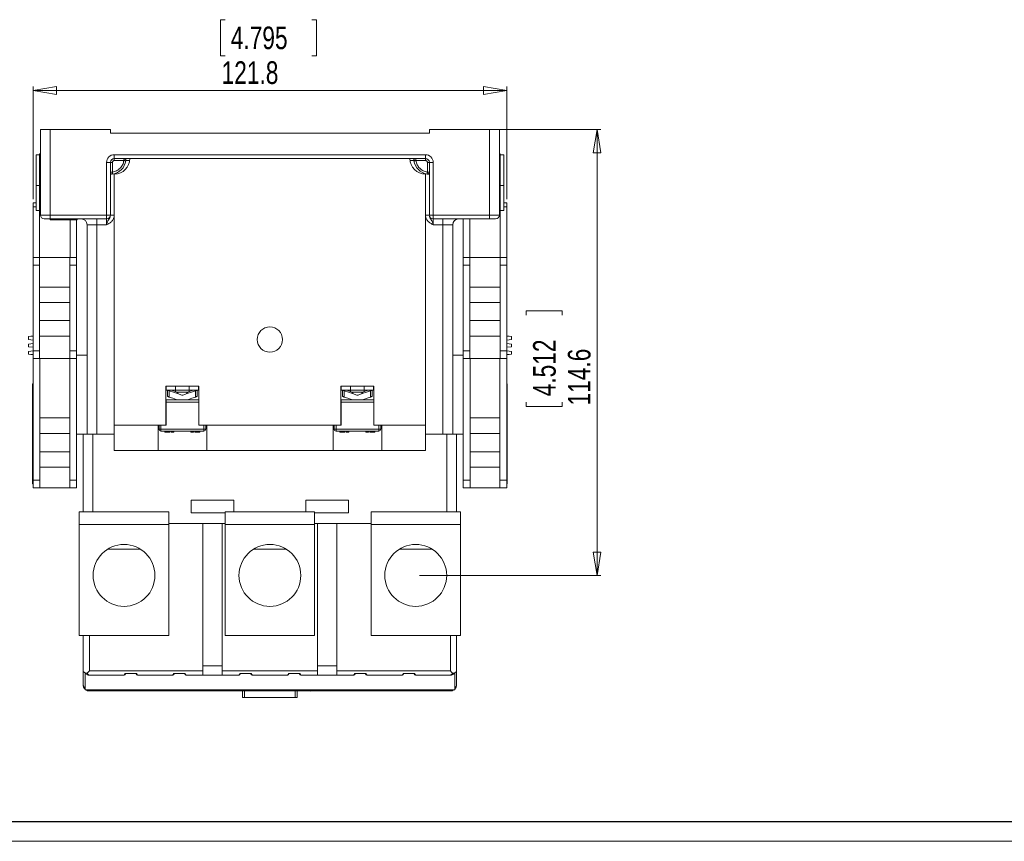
# Model space of a CAD drawing. Header units: millimetres. Extents: x 0 to 841, y 0 to 594.
# Tile 2 of 11: x 130 to 383, y 0 to 211. Entities that reach past the tile are written whole.
import ezdxf

# ---------------------------------------------------------------- set-up
doc = ezdxf.new("R2010")
doc.units = ezdxf.units.MM
doc.layers.add('FORMATO', color=7, linetype='Continuous')
doc.styles.add('SLDTEXTSTYLE3', font='TXT', dxfattribs={"width": 0.75})
doc.dimstyles.new('SLDDIMSTYLE0', dxfattribs={"dimtxt": 5.820833, "dimasz": 6, "dimexe": 0, "dimexo": 0.0625, "dimgap": 1.455208, "dimtad": 1, "dimdec": 1, "dimrnd": 1e-09, "dimzin": 12, "dimdsep": 46, "dimtxsty": 'SLDTEXTSTYLE3', "dimblk1": 'CLOSED', "dimblk2": 'CLOSED', "dimsah": 1, "dimcen": 0.09, "dimadec": 0, "dimazin": 3, "dimtfac": 1, "dimtdec": 1, "dimtofl": 0, "dimtmove": 0, "dimatfit": 3, "dimldrblk": 'CLOSED', "dimfxl": 0, "dimfrac": 2, "dimtolj": 1, "dimtzin": 12, "dimarcsym": 0})

# ---------------------------------------------------------------- blocks, each defined once
blk = doc.blocks.new('_CLOSED')
at = {"color": 0, "linetype": 'ByBlock', "lineweight": -2}
for p, q in [((-1, 0.166667), (0, 0)), ((-1, 0.166667), (-1, -0.166667)), ((0, 0), (-1, -0.166667)), ((0, 0), (-1, 0))]:
    blk.add_line(p, q, dxfattribs=at)
blk = doc.blocks.new('_D_4')
at = {"color": 7, "linetype": 'Continuous', "lineweight": 0}
for p, q in [((182.7, 211.11), (181.52, 211.11)), ((181.52, 211.11), (181.52, 201.86)), ((205, 211.11), (206.18, 211.11)), ((206.18, 211.11), (206.18, 201.86)), ((181.52, 201.86), (182.7, 201.86)), ((206.18, 201.86), (205, 201.86)), ((133.33, 165.02), (133.33, 193.92)), ((133.33, 192.92), (255.13, 192.92)), ((255.13, 165.02), (255.13, 193.92))]:
    blk.add_line(p, q, dxfattribs=at)
at = {"color": 7, "linetype": 'Continuous', "lineweight": 0, "xscale": 6, "yscale": 6, "rotation": 180.0000000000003}
blk.add_blockref('_CLOSED', (133.33, 192.92, 22.89), dxfattribs=at)
at = {"color": 7, "linetype": 'Continuous', "lineweight": 0, "xscale": 6, "yscale": 6}
blk.add_blockref('_CLOSED', (255.13, 192.92, 22.89), dxfattribs=at)
at = {"color": 7, "linetype": 'Continuous', "lineweight": 0, "char_height": 5.821, "attachment_point": 1, "style": 'SLDTEXTSTYLE3'}
for s, insert in [('4.795', (184.17, 209.36, 22.89)), ('121.8', (181.81, 200.42, 22.89))]:
    blk.add_mtext(s, dxfattribs=dict(at, insert=insert))
blk = doc.blocks.new('_D_5')
at = {"color": 7, "linetype": 'Continuous', "lineweight": 0}
for p, q in [((251.73, 182.92), (279.33, 182.92)), ((278.33, 182.92), (278.33, 68.32)), ((260.14, 135.16), (260.14, 136.34)), ((260.14, 136.34), (269.39, 136.34)), ((269.39, 136.34), (269.39, 135.16)), ((260.14, 112.86), (260.14, 111.68)), ((260.14, 111.68), (269.39, 111.68)), ((269.39, 111.68), (269.39, 112.86)), ((232.73, 68.32), (279.33, 68.32))]:
    blk.add_line(p, q, dxfattribs=at)
at = {"color": 7, "linetype": 'Continuous', "lineweight": 0, "xscale": 6, "yscale": 6}
for p, rotation in [((278.33, 182.92, 22.89), 90.0000000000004), ((278.33, 68.32, 22.89), 270.0000000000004)]:
    blk.add_blockref('_CLOSED', p, dxfattribs=dict(at, rotation=rotation))
at = {"color": 7, "linetype": 'Continuous', "lineweight": 0, "char_height": 5.821, "attachment_point": 1, "rotation": 90, "style": 'SLDTEXTSTYLE3'}
for s, insert in [('4.512', (261.89, 114.33, 22.89)), ('114.6', (270.83, 111.97, 22.89))]:
    blk.add_mtext(s, dxfattribs=dict(at, insert=insert))

msp = doc.modelspace()

# ---------------------------------------------------------------- linework, layer by layer
at = {"color": 7, "linetype": 'Continuous', "lineweight": 15}
for p, q in [((135.23, 160.92), (135.23, 182.92)), ((137.73, 182.92), (135.23, 182.92)), ((137.73, 160.92), (137.73, 182.92)), ((153.23, 182.92), (137.73, 182.92)), ((153.23, 181.92), (153.23, 182.92)), ((235.23, 181.92), (235.23, 182.92)), ((235.23, 182.92), (250.73, 182.92)), ((250.73, 182.92), (250.73, 160.92)), ((253.23, 182.92), (250.73, 182.92)), ((253.23, 182.92), (253.23, 160.92)), ((153.23, 181.92), (235.23, 181.92)), ((134.1, 176.37), (134.1, 168.49)), ((134.1, 176.37), (135, 176.37)), ((135.23, 176.62), (135, 176.62)), ((135, 176.62), (135, 169.42)), ((154.23, 176.42), (234.23, 176.42)), ((154.23, 176.42), (154.23, 175.42)), ((154.23, 175.42), (158.23, 175.42)), ((154.23, 174.92), (154.23, 175.42)), ((156.69, 174.92), (154.23, 174.92)), ((230.23, 175.42), (158.23, 175.42)), ((230.23, 175.42), (234.23, 175.42)), ((231.27, 174.85), (231.31, 174.85)), ((231.27, 174.85), (231.31, 174.85)), ((234.23, 174.92), (231.77, 174.92)), ((234.23, 176.42), (234.23, 175.42)), ((234.23, 175.42), (234.23, 174.92)), ((253.23, 176.62), (253.46, 176.62)), ((253.46, 176.62), (253.46, 169.42)), ((254.36, 176.37), (253.46, 176.37)), ((254.36, 168.49), (254.36, 176.37)), ((152.23, 160.92), (152.23, 174.42)), ((152.23, 174.42), (153.23, 174.42)), ((153.23, 160.92), (153.23, 174.42)), ((153.23, 174.42), (153.73, 174.42)), ((153.73, 174.42), (153.73, 171.95)), ((234.73, 171.95), (234.73, 174.42)), ((234.73, 174.42), (235.23, 174.42)), ((235.23, 174.42), (236.23, 174.42)), ((235.23, 174.42), (235.23, 160.92)), ((236.23, 174.42), (236.23, 160.92)), ((153.8, 171.46), (153.8, 171.5)), ((153.8, 171.5), (153.8, 171.46)), ((154.23, 106.92), (154.23, 171.42)), ((154.26, 171.58), (154.26, 171.4)), ((234.23, 171.61), (234.23, 171.42)), ((234.23, 106.92), (234.23, 171.42)), ((135, 168.49), (134.1, 168.49)), ((134.1, 162.07), (134.1, 168.49)), ((135, 169.42), (135.23, 169.42)), ((135, 169.42), (135, 150.02)), ((253.46, 169.42), (253.23, 169.42)), ((253.46, 150.02), (253.46, 169.42)), ((254.36, 168.49), (253.46, 168.49)), ((254.36, 168.49), (254.36, 162.07)), ((134.1, 164.02), (133.33, 164.02)), ((133.33, 163.02), (133.33, 164.02)), ((133.33, 150.02), (133.33, 163.02)), ((134.1, 162.07), (135, 162.07)), ((253.46, 162.07), (254.36, 162.07)), ((254.36, 164.02), (255.13, 164.02)), ((255.13, 164.02), (255.13, 163.02)), ((255.13, 163.02), (255.13, 150.02)), ((135.23, 160.92), (137.73, 160.92)), ((136.23, 159.92), (137.73, 159.92)), ((137.73, 160.92), (152.23, 160.92)), ((137.73, 159.92), (137.73, 160.92)), ((137.73, 159.92), (152.23, 159.92)), ((137.75, 159.72), (137.75, 159.92)), ((137.75, 159.72), (141.23, 159.72)), ((141.23, 159.72), (141.23, 159.92)), ((141.23, 159.72), (144.71, 159.72)), ((142.86, 159.72), (142.86, 150.02)), ((144.53, 159.72), (144.53, 150.02)), ((144.71, 159.72), (144.71, 159.92)), ((149.73, 159.92), (149.73, 158.42)), ((152.23, 159.92), (152.23, 160.92)), ((152.23, 160.92), (153.23, 160.92)), ((152.23, 159.92), (152.23, 158.42)), ((153.23, 160.87), (153.23, 160.92)), ((153.27, 160.87), (153.23, 160.87)), ((235.23, 160.87), (235.19, 160.87)), ((235.23, 160.92), (236.23, 160.92)), ((235.23, 160.87), (235.23, 160.92)), ((236.23, 160.92), (250.73, 160.92)), ((236.23, 160.92), (236.23, 159.92)), ((236.23, 159.92), (250.73, 159.92)), ((236.23, 158.42), (236.23, 159.92)), ((238.73, 159.92), (238.73, 158.42)), ((243.93, 159.92), (243.93, 150.02)), ((245.6, 150.02), (245.6, 159.92)), ((250.73, 160.92), (253.23, 160.92)), ((250.73, 160.92), (250.73, 159.92)), ((250.73, 159.92), (252.23, 159.92)), ((149.73, 158.42), (147.23, 158.42)), ((147.23, 104.62), (147.23, 158.42)), ((152.23, 158.42), (149.73, 158.42)), ((238.73, 158.42), (236.23, 158.42)), ((241.23, 158.42), (238.73, 158.42)), ((241.23, 158.42), (241.23, 104.62)), ((133.33, 150.02), (135.03, 150.02)), ((133.33, 148.02), (133.33, 150.02)), ((135.03, 150.02), (135.03, 148.02)), ((142.83, 150.02), (135.03, 150.02)), ((142.83, 150.02), (144.53, 150.02)), ((142.83, 148.02), (142.83, 150.02)), ((144.53, 150.02), (144.53, 148.02)), ((243.93, 150.02), (245.63, 150.02)), ((243.93, 148.02), (243.93, 150.02)), ((245.63, 150.02), (245.63, 148.02)), ((245.63, 150.02), (253.43, 150.02)), ((253.43, 148.02), (253.43, 150.02)), ((253.43, 150.02), (255.13, 150.02)), ((255.13, 150.02), (255.13, 148.02)), ((135.03, 148.02), (133.33, 148.02)), ((133.33, 126.02), (133.33, 148.02)), ((135.03, 148.02), (135.03, 126.02)), ((144.53, 148.02), (142.83, 148.02)), ((142.83, 126.02), (142.83, 148.02)), ((144.53, 126.02), (144.53, 148.02)), ((245.63, 148.02), (243.93, 148.02)), ((243.93, 126.02), (243.93, 148.02)), ((245.63, 126.02), (245.63, 148.02)), ((253.43, 148.02), (253.43, 126.02)), ((255.13, 148.02), (253.43, 148.02)), ((255.13, 126.02), (255.13, 148.02)), ((135.03, 142.42), (142.83, 142.42)), ((245.63, 142.42), (253.43, 142.42)), ((142.83, 138.42), (135.03, 138.42)), ((253.43, 138.42), (245.63, 138.42)), ((135.03, 133.82), (142.83, 133.82)), ((245.63, 133.82), (253.43, 133.82)), ((133.33, 129.85), (132.13, 129.7)), ((132.13, 129.67), (133.33, 129.79)), ((132.13, 129.67), (132.13, 129.7)), ((132.13, 129.67), (132.13, 128.94)), ((142.83, 129.82), (135.03, 129.82)), ((253.43, 129.82), (245.63, 129.82)), ((256.33, 129.7), (255.13, 129.85)), ((256.33, 129.67), (255.13, 129.79)), ((256.33, 129.67), (256.33, 129.7)), ((256.33, 128.94), (256.33, 129.67)), ((132.13, 128.94), (133.33, 128.79)), ((132.13, 127.75), (133.33, 127.9)), ((132.13, 127.75), (132.13, 127.09)), ((132.13, 127.09), (133.33, 126.94)), ((256.33, 128.94), (255.13, 128.79)), ((256.33, 127.75), (255.13, 127.9)), ((256.33, 127.09), (255.13, 126.94)), ((256.33, 127.09), (256.33, 127.75)), ((132.13, 125.89), (133.33, 126.04)), ((132.13, 125.89), (132.13, 125.16)), ((132.13, 125.16), (133.33, 125.04)), ((132.13, 125.14), (132.13, 125.16)), ((132.13, 125.14), (133.33, 124.99)), ((133.33, 126.02), (135.03, 126.02)), ((133.33, 124.02), (133.33, 126.02)), ((135.03, 126.02), (135.03, 124.02)), ((142.83, 126.02), (144.53, 126.02)), ((142.83, 124.02), (142.83, 126.02)), ((144.53, 126.02), (144.53, 124.02)), ((144.53, 124.92), (147.23, 124.92)), ((243.93, 124.92), (241.23, 124.92)), ((243.93, 126.02), (245.63, 126.02)), ((243.93, 124.02), (243.93, 126.02)), ((245.63, 126.02), (245.63, 124.02)), ((253.43, 126.02), (255.13, 126.02)), ((253.43, 124.02), (253.43, 126.02)), ((256.33, 125.89), (255.13, 126.04)), ((255.13, 126.02), (255.13, 124.02)), ((256.33, 125.16), (255.13, 125.04)), ((255.13, 124.99), (256.33, 125.14)), ((256.33, 125.16), (256.33, 125.89)), ((256.33, 125.14), (256.33, 125.16)), ((135.03, 124.02), (133.33, 124.02)), ((133.33, 92.82), (133.33, 124.02)), ((135.03, 124.02), (142.83, 124.02)), ((135.08, 124.02), (135.08, 92.82)), ((142.78, 92.82), (142.78, 124.02)), ((144.53, 124.02), (142.83, 124.02)), ((144.53, 124.02), (144.53, 104.62)), ((245.63, 124.02), (243.93, 124.02)), ((243.93, 124.02), (243.93, 104.62)), ((253.43, 124.02), (245.63, 124.02)), ((245.68, 92.82), (245.68, 124.02)), ((253.38, 124.02), (253.38, 92.82)), ((255.13, 124.02), (253.43, 124.02)), ((255.13, 92.82), (255.13, 124.02)), ((133.23, 116.57), (133.23, 117.57)), ((133.23, 117.57), (133.33, 117.57)), ((133.23, 116.57), (133.33, 116.57)), ((133.23, 92.82), (133.23, 116.57)), ((167.48, 116.92), (175.98, 116.92)), ((167.48, 106.92), (167.48, 116.92)), ((167.58, 116.92), (167.58, 115.92)), ((169.98, 116.92), (169.98, 115.92)), ((173.48, 116.92), (173.48, 115.92)), ((175.88, 116.92), (175.88, 115.92)), ((175.98, 116.92), (175.98, 106.92)), ((212.48, 116.92), (220.98, 116.92)), ((212.48, 106.92), (212.48, 116.92)), ((212.58, 116.92), (212.58, 115.92)), ((214.98, 116.92), (214.98, 115.92)), ((218.48, 116.92), (218.48, 115.92)), ((220.88, 116.92), (220.88, 115.92)), ((220.98, 116.92), (220.98, 106.92)), ((255.23, 117.57), (255.13, 117.57)), ((255.23, 116.57), (255.13, 116.57)), ((255.23, 117.57), (255.23, 116.57)), ((255.23, 116.57), (255.23, 92.82)), ((167.58, 115.92), (169.98, 115.92)), ((167.93, 115.92), (167.93, 114.31)), ((168.36, 115.77), (168.36, 114.16)), ((170.39, 115.39), (168.97, 115.88)), ((169.98, 115.92), (169.98, 115.53)), ((170.43, 115.92), (169.98, 115.92)), ((169.98, 115.92), (170.43, 115.92)), ((170.43, 115.92), (170.43, 115.92)), ((170.43, 115.92), (173.03, 115.92)), ((170.44, 115.37), (173.02, 115.37)), ((173.03, 115.92), (173.48, 115.92)), ((173.03, 115.92), (173.03, 115.92)), ((173.03, 115.92), (173.48, 115.92)), ((174.49, 115.88), (173.07, 115.39)), ((173.48, 115.53), (173.48, 115.92)), ((173.48, 115.92), (175.88, 115.92)), ((175.1, 114.16), (175.1, 115.77)), ((175.53, 114.31), (175.53, 115.92)), ((212.58, 115.92), (214.98, 115.92)), ((212.93, 115.92), (212.93, 114.31)), ((213.36, 115.77), (213.36, 114.16)), ((215.39, 115.39), (213.97, 115.88)), ((214.98, 115.92), (214.98, 115.53)), ((215.43, 115.92), (214.98, 115.92)), ((214.98, 115.92), (215.43, 115.92)), ((215.43, 115.92), (215.43, 115.92)), ((215.43, 115.92), (218.03, 115.92)), ((215.44, 115.37), (218.02, 115.37)), ((218.03, 115.92), (218.48, 115.92)), ((218.03, 115.92), (218.03, 115.92)), ((218.03, 115.92), (218.48, 115.92)), ((219.49, 115.88), (218.07, 115.39)), ((218.48, 115.53), (218.48, 115.92)), ((218.48, 115.92), (220.88, 115.92)), ((220.1, 114.16), (220.1, 115.77)), ((220.53, 114.31), (220.53, 115.92)), ((167.53, 113.42), (167.48, 113.37)), ((167.53, 112.82), (167.53, 113.42)), ((167.53, 113.42), (175.93, 113.42)), ((167.53, 112.82), (167.53, 106.92)), ((175.93, 112.82), (167.53, 112.82)), ((170.23, 113.52), (170.23, 113.42)), ((173.23, 113.42), (173.23, 113.52)), ((175.93, 113.42), (175.93, 112.82)), ((175.93, 113.42), (175.98, 113.37)), ((175.93, 106.92), (175.93, 112.82)), ((212.53, 113.42), (212.48, 113.37)), ((212.53, 112.82), (212.53, 113.42)), ((212.53, 113.42), (220.93, 113.42)), ((220.93, 112.82), (212.53, 112.82)), ((212.53, 112.82), (212.53, 106.92)), ((215.23, 113.52), (215.23, 113.42)), ((218.23, 113.42), (218.23, 113.52)), ((220.93, 113.42), (220.93, 112.82)), ((220.93, 113.42), (220.98, 113.37)), ((220.93, 106.92), (220.93, 112.82)), ((135.08, 108.79), (142.78, 108.79)), ((154.23, 106.92), (165.48, 106.92)), ((154.23, 100.42), (154.23, 106.92)), ((165.48, 106.92), (167.48, 106.92)), ((165.48, 106.92), (165.48, 100.42)), ((165.73, 105.92), (165.73, 106.92)), ((166.23, 106.92), (166.23, 105.92)), ((167.53, 106.92), (166.23, 106.92)), ((177.23, 106.92), (175.93, 106.92)), ((175.98, 106.92), (177.98, 106.92)), ((177.23, 105.92), (177.23, 106.92)), ((177.73, 106.92), (177.73, 105.92)), ((177.98, 106.92), (210.48, 106.92)), ((177.98, 100.42), (177.98, 106.92)), ((210.48, 106.92), (212.48, 106.92)), ((210.48, 106.92), (210.48, 100.42)), ((210.73, 105.92), (210.73, 106.92)), ((211.23, 106.92), (211.23, 105.92)), ((212.53, 106.92), (211.23, 106.92)), ((222.23, 106.92), (220.93, 106.92)), ((220.98, 106.92), (222.98, 106.92)), ((222.23, 105.92), (222.23, 106.92)), ((222.73, 106.92), (222.73, 105.92)), ((222.98, 106.92), (234.23, 106.92)), ((222.98, 100.42), (222.98, 106.92)), ((234.23, 106.92), (234.23, 100.42)), ((245.68, 108.79), (253.38, 108.79)), ((142.78, 104.79), (135.08, 104.79)), ((144.53, 92.82), (144.53, 104.62)), ((146.23, 104.62), (144.53, 104.62)), ((146.23, 104.62), (146.23, 84.62)), ((148.73, 104.62), (146.23, 104.62)), ((154.23, 104.62), (148.73, 104.62)), ((166.23, 105.92), (165.73, 105.92)), ((177.23, 105.92), (166.23, 105.92)), ((166.23, 105.92), (166.23, 105.42)), ((166.23, 105.42), (167.75, 105.42)), ((167.23, 105.42), (167.23, 105.12)), ((167.23, 105.12), (167.75, 105.12)), ((167.75, 105.42), (168.01, 105.42)), ((167.75, 105.12), (167.75, 105.42)), ((167.75, 105.12), (168.01, 105.12)), ((168.01, 105.42), (169.29, 105.42)), ((168.01, 105.42), (168.01, 105.12)), ((168.01, 105.12), (168.53, 105.12)), ((168.53, 105.42), (168.53, 105.12)), ((168.88, 105.42), (168.88, 105.12)), ((169.29, 105.12), (168.88, 105.12)), ((169.29, 105.42), (169.54, 105.42)), ((169.29, 105.12), (169.29, 105.42)), ((169.29, 105.12), (169.54, 105.12)), ((173.92, 105.42), (169.54, 105.42)), ((169.54, 105.42), (169.54, 105.12)), ((173.92, 105.42), (174.17, 105.42)), ((173.92, 105.12), (173.92, 105.42)), ((173.92, 105.12), (174.17, 105.12)), ((174.93, 105.42), (174.17, 105.42)), ((174.17, 105.42), (174.17, 105.12)), ((174.17, 105.12), (174.4, 105.12)), ((174.4, 105.42), (174.4, 105.12)), ((174.4, 105.12), (174.58, 105.12)), ((174.58, 105.42), (174.58, 105.12)), ((174.93, 105.42), (175.19, 105.42)), ((174.93, 105.12), (174.93, 105.42)), ((174.93, 105.12), (175.19, 105.12)), ((175.19, 105.42), (175.97, 105.42)), ((175.19, 105.12), (175.19, 105.42)), ((175.34, 105.12), (175.19, 105.12)), ((175.34, 105.42), (175.34, 105.12)), ((175.82, 105.12), (175.34, 105.12)), ((175.82, 105.42), (175.82, 105.12)), ((175.97, 105.12), (175.82, 105.12)), ((175.97, 105.42), (176.23, 105.42)), ((175.97, 105.42), (175.97, 105.12)), ((175.97, 105.12), (176.23, 105.12)), ((177.23, 105.42), (176.23, 105.42)), ((176.23, 105.42), (176.23, 105.12)), ((177.73, 105.92), (177.23, 105.92)), ((177.23, 105.42), (177.23, 105.92)), ((211.23, 105.92), (210.73, 105.92)), ((222.23, 105.92), (211.23, 105.92)), ((211.23, 105.92), (211.23, 105.42)), ((211.23, 105.42), (212.75, 105.42)), ((212.23, 105.42), (212.23, 105.12)), ((212.23, 105.12), (212.75, 105.12)), ((212.75, 105.42), (213.01, 105.42)), ((212.75, 105.12), (212.75, 105.42)), ((212.75, 105.12), (213.01, 105.12)), ((213.01, 105.42), (214.29, 105.42)), ((213.01, 105.42), (213.01, 105.12)), ((213.01, 105.12), (213.53, 105.12)), ((213.53, 105.42), (213.53, 105.12)), ((213.88, 105.42), (213.88, 105.12)), ((214.29, 105.12), (213.88, 105.12)), ((214.29, 105.42), (214.54, 105.42)), ((214.29, 105.12), (214.29, 105.42)), ((214.29, 105.12), (214.54, 105.12)), ((218.92, 105.42), (214.54, 105.42)), ((214.54, 105.42), (214.54, 105.12)), ((218.92, 105.42), (219.17, 105.42)), ((218.92, 105.12), (218.92, 105.42)), ((218.92, 105.12), (219.17, 105.12)), ((219.93, 105.42), (219.17, 105.42)), ((219.17, 105.42), (219.17, 105.12)), ((219.17, 105.12), (219.4, 105.12)), ((219.4, 105.42), (219.4, 105.12)), ((219.4, 105.12), (219.58, 105.12)), ((219.58, 105.42), (219.58, 105.12)), ((219.93, 105.42), (220.19, 105.42)), ((219.93, 105.12), (219.93, 105.42)), ((219.93, 105.12), (220.19, 105.12)), ((220.19, 105.42), (220.97, 105.42)), ((220.19, 105.12), (220.19, 105.42)), ((220.34, 105.12), (220.19, 105.12)), ((220.34, 105.42), (220.34, 105.12)), ((220.82, 105.12), (220.34, 105.12)), ((220.82, 105.42), (220.82, 105.12)), ((220.97, 105.12), (220.82, 105.12)), ((220.97, 105.42), (221.23, 105.42)), ((220.97, 105.42), (220.97, 105.12)), ((220.97, 105.12), (221.23, 105.12)), ((222.23, 105.42), (221.23, 105.42)), ((221.23, 105.42), (221.23, 105.12)), ((222.23, 105.42), (222.23, 105.92)), ((222.73, 105.92), (222.23, 105.92)), ((239.73, 104.62), (234.23, 104.62)), ((242.23, 104.62), (239.73, 104.62)), ((242.23, 104.62), (242.23, 84.62)), ((243.93, 104.62), (242.23, 104.62)), ((243.93, 92.82), (243.93, 104.62)), ((253.38, 104.79), (245.68, 104.79)), ((135.08, 100.09), (142.78, 100.09)), ((165.48, 100.42), (154.23, 100.42)), ((177.98, 100.42), (165.48, 100.42)), ((210.48, 100.42), (177.98, 100.42)), ((222.98, 100.42), (210.48, 100.42)), ((234.23, 100.42), (222.98, 100.42)), ((245.68, 100.09), (253.38, 100.09)), ((142.78, 96.09), (135.08, 96.09)), ((253.38, 96.09), (245.68, 96.09)), ((133.23, 92.82), (133.33, 92.82)), ((133.23, 91.82), (133.23, 92.82)), ((133.23, 91.82), (133.33, 91.82)), ((133.33, 92.82), (135.08, 92.82)), ((133.33, 90.82), (133.33, 92.82)), ((135.08, 92.82), (135.08, 90.82)), ((142.78, 92.82), (144.53, 92.82)), ((142.78, 90.82), (142.78, 92.82)), ((144.53, 92.82), (144.53, 90.82)), ((243.93, 92.82), (245.68, 92.82)), ((243.93, 90.82), (243.93, 92.82)), ((245.68, 92.82), (245.68, 90.82)), ((253.38, 92.82), (255.13, 92.82)), ((253.38, 90.82), (253.38, 92.82)), ((255.13, 92.82), (255.13, 90.82)), ((255.23, 92.82), (255.13, 92.82)), ((255.23, 91.82), (255.13, 91.82)), ((255.23, 92.82), (255.23, 91.82)), ((135.08, 90.82), (133.33, 90.82)), ((135.08, 90.82), (142.78, 90.82)), ((144.53, 90.82), (142.78, 90.82)), ((245.68, 90.82), (243.93, 90.82)), ((253.38, 90.82), (245.68, 90.82)), ((255.13, 90.82), (253.38, 90.82)), ((173.98, 87.62), (184.98, 87.62)), ((173.98, 84.42), (173.98, 87.62)), ((184.98, 87.62), (184.98, 84.62)), ((203.48, 87.62), (214.48, 87.62)), ((203.48, 84.62), (203.48, 87.62)), ((214.48, 87.62), (214.48, 84.42)), ((145.23, 84.62), (168.23, 84.62)), ((145.23, 81.42), (145.23, 84.62)), ((168.23, 81.42), (168.23, 84.62)), ((182.73, 84.42), (173.98, 84.42)), ((182.73, 84.62), (205.73, 84.62)), ((182.73, 81.42), (182.73, 84.62)), ((205.73, 81.42), (205.73, 84.62)), ((214.48, 84.42), (205.73, 84.42)), ((220.23, 84.62), (243.23, 84.62)), ((220.23, 81.42), (220.23, 84.62)), ((243.23, 81.42), (243.23, 84.62)), ((145.23, 52.84), (145.23, 81.42)), ((145.23, 81.42), (168.23, 81.42)), ((176.98, 81.62), (168.23, 81.62)), ((168.23, 52.84), (168.23, 81.42)), ((176.98, 81.62), (176.98, 45.12)), ((176.98, 81.62), (181.98, 81.62)), ((181.98, 81.62), (181.98, 45.12)), ((182.73, 81.62), (181.98, 81.62)), ((182.73, 52.84), (182.73, 81.42)), ((182.73, 81.42), (205.73, 81.42)), ((206.48, 81.62), (205.73, 81.62)), ((205.73, 52.84), (205.73, 81.42)), ((206.48, 81.62), (206.48, 45.12)), ((211.48, 81.62), (206.48, 81.62)), ((211.48, 81.62), (211.48, 45.12)), ((220.23, 81.62), (211.48, 81.62)), ((220.23, 52.84), (220.23, 81.42)), ((220.23, 81.42), (243.23, 81.42)), ((243.23, 52.84), (243.23, 81.42)), ((152.53, 75.07), (160.93, 75.07)), ((190.03, 75.07), (198.43, 75.07)), ((227.53, 75.07), (235.93, 75.07)), ((145.23, 52.84), (168.23, 52.84)), ((146.23, 43.78), (146.23, 52.84)), ((182.73, 52.84), (205.73, 52.84)), ((220.23, 52.84), (243.23, 52.84)), ((242.23, 52.84), (242.23, 43.78)), ((146.23, 40.22), (146.23, 43.78)), ((146.7, 43.31), (146.7, 38.92)), ((176.98, 43.78), (147.83, 43.78)), ((159.93, 43.12), (157.03, 43.12)), ((172.43, 43.12), (169.53, 43.12)), ((181.98, 45.12), (176.98, 45.12)), ((176.98, 45.12), (176.98, 42.65)), ((181.98, 42.65), (181.98, 45.12)), ((181.98, 43.78), (206.48, 43.78)), ((186.53, 43.12), (189.43, 43.12)), ((199.03, 43.12), (201.93, 43.12)), ((211.48, 45.12), (206.48, 45.12)), ((206.48, 45.12), (206.48, 42.65)), ((211.48, 45.12), (211.48, 42.65)), ((211.48, 43.78), (240.63, 43.78)), ((216.03, 43.12), (218.93, 43.12)), ((228.53, 43.12), (231.43, 43.12)), ((241.76, 43.31), (241.76, 38.92)), ((242.23, 43.78), (242.23, 40.22)), ((156.73, 42.65), (147.83, 42.65)), ((160.23, 42.65), (169.23, 42.65)), ((176.98, 42.65), (172.73, 42.65)), ((181.98, 42.65), (176.98, 42.65)), ((186.23, 42.65), (181.98, 42.65)), ((189.73, 42.65), (198.73, 42.65)), ((206.48, 42.65), (202.23, 42.65)), ((211.48, 42.65), (206.48, 42.65)), ((211.48, 42.65), (215.73, 42.65)), ((219.23, 42.65), (228.23, 42.65)), ((240.63, 42.65), (231.73, 42.65)), ((241.76, 38.92), (146.7, 38.92)), ((156.73, 38.91), (148.08, 38.91)), ((157.19, 38.62), (148.08, 38.62)), ((156.73, 38.91), (156.73, 38.92)), ((157.19, 38.62), (157.23, 38.62)), ((157.23, 38.62), (157.23, 38.92)), ((159.73, 38.62), (157.23, 38.62)), ((159.73, 38.92), (159.73, 38.62)), ((159.78, 38.62), (159.73, 38.62)), ((169.69, 38.62), (159.78, 38.62)), ((160.23, 38.92), (160.23, 38.91)), ((160.23, 38.91), (169.23, 38.91)), ((169.23, 38.91), (169.23, 38.92)), ((169.73, 38.62), (169.69, 38.62)), ((169.73, 38.92), (169.73, 38.62)), ((172.23, 38.62), (169.73, 38.62)), ((172.23, 38.92), (172.23, 38.62)), ((172.23, 38.62), (172.28, 38.62)), ((186.69, 38.62), (172.28, 38.62)), ((172.73, 38.91), (172.73, 38.92)), ((186.23, 38.91), (172.73, 38.91)), ((186.23, 38.91), (186.23, 38.92)), ((186.69, 38.62), (186.73, 38.62)), ((186.73, 38.92), (186.73, 38.62)), ((189.23, 38.62), (186.73, 38.62)), ((187.23, 36.92), (187.23, 38.62)), ((189.23, 38.92), (189.23, 38.62)), ((189.28, 38.62), (189.23, 38.62)), ((199.19, 38.62), (189.28, 38.62)), ((189.73, 38.92), (189.73, 38.91)), ((189.73, 38.91), (198.73, 38.91)), ((198.73, 38.91), (198.73, 38.92)), ((199.23, 38.62), (199.19, 38.62)), ((199.23, 38.92), (199.23, 38.62)), ((201.73, 38.62), (199.23, 38.62)), ((201.23, 38.62), (201.23, 36.92)), ((201.73, 38.62), (201.73, 38.92)), ((201.73, 38.62), (201.78, 38.62)), ((204.66, 38.62), (201.78, 38.62)), ((202.23, 38.91), (202.23, 38.92)), ((204.81, 38.91), (202.23, 38.91)), ((204.81, 38.91), (204.81, 38.92)), ((213.15, 38.92), (213.15, 38.91)), ((215.73, 38.91), (213.15, 38.91)), ((216.19, 38.62), (213.3, 38.62)), ((215.73, 38.91), (215.73, 38.92)), ((216.19, 38.62), (216.23, 38.62)), ((216.23, 38.92), (216.23, 38.62)), ((218.73, 38.62), (216.23, 38.62)), ((218.73, 38.92), (218.73, 38.62)), ((218.73, 38.62), (218.78, 38.62)), ((218.78, 38.62), (228.69, 38.62)), ((219.23, 38.92), (219.23, 38.91)), ((219.23, 38.91), (228.23, 38.91)), ((228.23, 38.91), (228.23, 38.92)), ((228.69, 38.62), (228.73, 38.62)), ((228.73, 38.92), (228.73, 38.62)), ((231.23, 38.62), (228.73, 38.62)), ((231.23, 38.62), (231.23, 38.92)), ((231.23, 38.62), (231.28, 38.62)), ((240.38, 38.62), (231.28, 38.62)), ((231.73, 38.92), (231.73, 38.91)), ((231.73, 38.91), (240.38, 38.91)), ((240.38, 38.62), (240.38, 38.91)), ((187.23, 36.92), (187.73, 36.92)), ((200.73, 36.92), (187.73, 36.92)), ((200.73, 36.92), (201.23, 36.92))]:
    msp.add_line(p, q, dxfattribs=at)
at = {"color": 8, "linetype": 'Continuous', "lineweight": 15}
for p, q in [((157.16, 174.91), (158.2, 174.92)), ((230.26, 174.92), (231.3, 174.91)), ((154.73, 171.45), (154.73, 171.8)), ((233.73, 171.79), (233.73, 171.45)), ((134.1, 163.02), (133.33, 163.02)), ((254.36, 163.02), (255.13, 163.02)), ((149.73, 104.62), (149.73, 158.42)), ((238.73, 104.62), (238.73, 158.42)), ((148.73, 104.62), (148.73, 84.62)), ((239.73, 104.62), (239.73, 84.62)), ((147.83, 43.78), (147.83, 52.84)), ((240.63, 52.84), (240.63, 43.78)), ((187.73, 38.62), (187.73, 36.92)), ((200.73, 36.92), (200.73, 38.62))]:
    msp.add_line(p, q, dxfattribs=at)
at = {"color": 7, "linetype": 'Continuous', "lineweight": 15, "flags": 128}
for points in [[(167.93, 115.92), (167.93, 115.92), (167.95, 115.91), (167.98, 115.9), (168.03, 115.88), (168.1, 115.86), (168.18, 115.83), (168.26, 115.8), (168.36, 115.77)], [(167.93, 114.31), (167.93, 114.31), (167.95, 114.3), (167.98, 114.29), (168.03, 114.28), (168.1, 114.25), (168.18, 114.23), (168.26, 114.2), (168.36, 114.16)], [(171.57, 114.66), (170.5, 115.03), (169.43, 115.4), (168.36, 115.77)], [(170.52, 113.42), (170.17, 113.54), (169.26, 113.85), (168.36, 114.16)], [(170.29, 115.1), (170.31, 115.16), (170.33, 115.21), (170.35, 115.26), (170.36, 115.3), (170.38, 115.34), (170.38, 115.37), (170.39, 115.38), (170.39, 115.39)], [(175.1, 115.77), (174.04, 115.4), (172.96, 115.03), (171.89, 114.66)], [(172.94, 113.42), (173.29, 113.54), (174.2, 113.85), (175.1, 114.16)], [(173.17, 115.1), (173.15, 115.16), (173.13, 115.21), (173.11, 115.26), (173.1, 115.3), (173.09, 115.34), (173.08, 115.37), (173.07, 115.38), (173.07, 115.39)], [(175.1, 115.77), (175.2, 115.8), (175.28, 115.83), (175.36, 115.86), (175.43, 115.88), (175.48, 115.9), (175.51, 115.91), (175.53, 115.92), (175.53, 115.92)], [(175.53, 114.31), (175.53, 114.31), (175.51, 114.3), (175.48, 114.29), (175.43, 114.28), (175.36, 114.25), (175.28, 114.23), (175.2, 114.2), (175.1, 114.16)], [(213.36, 115.77), (213.26, 115.8), (213.18, 115.83), (213.1, 115.86), (213.03, 115.88), (212.98, 115.9), (212.95, 115.91), (212.93, 115.92), (212.93, 115.92)], [(213.36, 114.16), (213.26, 114.2), (213.18, 114.23), (213.1, 114.25), (213.03, 114.28), (212.98, 114.29), (212.95, 114.3), (212.93, 114.31), (212.93, 114.31)], [(216.57, 114.66), (215.5, 115.03), (214.43, 115.4), (213.36, 115.77)], [(213.36, 114.16), (214.26, 113.85), (215.17, 113.54), (215.52, 113.42)], [(215.29, 115.1), (215.31, 115.16), (215.33, 115.21), (215.35, 115.26), (215.36, 115.3), (215.38, 115.34), (215.38, 115.37), (215.39, 115.38), (215.39, 115.39)], [(220.1, 115.77), (219.04, 115.4), (217.96, 115.03), (216.89, 114.66)], [(220.1, 114.16), (219.2, 113.85), (218.29, 113.54), (217.94, 113.42)], [(218.17, 115.1), (218.15, 115.16), (218.13, 115.21), (218.11, 115.26), (218.1, 115.3), (218.09, 115.34), (218.08, 115.37), (218.07, 115.38), (218.07, 115.39)], [(220.1, 115.77), (220.2, 115.8), (220.28, 115.83), (220.36, 115.86), (220.43, 115.88), (220.48, 115.9), (220.51, 115.91), (220.53, 115.92), (220.53, 115.92)], [(220.1, 114.16), (220.2, 114.2), (220.28, 114.23), (220.36, 114.25), (220.43, 114.28), (220.48, 114.29), (220.51, 114.3), (220.53, 114.31), (220.53, 114.31)], [(147.22, 43.17), (147.42, 43.37), (147.62, 43.57), (147.83, 43.78)], [(241.24, 43.17), (241.04, 43.37), (240.84, 43.57), (240.63, 43.78)], [(213.3, 38.62), (213.23, 38.62), (213.19, 38.63)]]:
    msp.add_lwpolyline(points, dxfattribs=at)
at = {"color": 7, "linetype": 'Continuous', "lineweight": 15}
for centre, radius in [((194.23, 128.92), 3.25), ((156.73, 68.32), 7.95), ((194.23, 68.32), 7.95), ((231.73, 68.32), 7.95)]:
    msp.add_circle(centre, radius, dxfattribs=at)
for centre, radius, start, end in [((154.23, 174.42), 2, 90, 180), ((154.23, 174.42), 1, 90, 180), ((153.23, 175.42), 4, 278.2132, 351.7868), ((154.23, 175.42), 4, 270, 360), ((234.23, 175.42), 4, 180, 270), ((235.23, 175.42), 4, 188.2132, 261.7868), ((234.23, 174.42), 2, 360, 90), ((234.23, 174.42), 1, 0, 90), ((136.23, 160.92), 1, 180, 270), ((145.73, 158.42), 1.5, 360, 90), ((152.23, 160.92), 1, 270, 0), ((236.23, 160.92), 1, 180, 270), ((242.73, 158.42), 1.5, 90, 180), ((252.23, 160.92), 1, 270, 360), ((170.29, 115.1), 0.3, 341, 71), ((173.17, 115.1), 0.3, 109, 199), ((215.29, 115.1), 0.3, 341, 71), ((218.17, 115.1), 0.3, 109, 199), ((166.23, 105.92), 0.5, 180, 270), ((177.23, 105.92), 0.5, 270, 360), ((211.23, 105.92), 0.5, 180, 270), ((222.23, 105.92), 0.5, 270, 360), ((147.23, 40.27), 1, 182.7978, 237.925), ((147.83, 40.22), 1.6, 180, 225), ((147.83, 40.22), 1.6, 234.3409, 270), ((204.66, 39.06), 0.444, 270.045, 288.5515), ((204.94, 39.43), 0.533, 255.4439, 287.3371), ((213.02, 39.43), 0.533, 252.6629, 284.5561), ((240.63, 40.22), 1.6, 270, 305.6591), ((241.23, 40.27), 1, 302.0749, 357.2031), ((240.63, 40.22), 1.6, 315, 0)]:
    msp.add_arc(centre, radius, start, end, dxfattribs=at)
for centre, major_axis, ratio, start_param, end_param in [((147.83, 43.78), (1.6, 0), 0.414214, 3.141593, 3.926991), ((147.83, 43.78), (1.6, 0), 0.414214, 3.926991, 4.319632), ((147.83, 44.91), (0, 2.26), 0.707107, 2.356194, 3.141593), ((147.83, 43.78), (-1.48, 1.48), 0.414214, 1.570807, 1.963495), ((156.73, 43.36), (0, -0.707), 0.707107, 0, 1.226793), ((160.23, 43.36), (0, 0.707), 0.707107, 1.914799, 3.141593), ((169.23, 43.36), (0, -0.707), 0.707107, 0, 1.226793), ((172.73, 43.36), (0, 0.707), 0.707107, 1.914799, 3.141593), ((186.23, 43.36), (0, -0.707), 0.707107, 0, 1.226793), ((189.73, 43.36), (0, 0.707), 0.707107, 1.914799, 3.141593), ((198.73, 43.36), (0, -0.707), 0.707107, 0, 1.226793), ((202.23, 43.36), (0, 0.707), 0.707107, 1.914799, 3.141593), ((215.73, 43.36), (0, -0.707), 0.707107, 0, 1.226793), ((219.23, 43.36), (0, 0.707), 0.707107, 1.914799, 3.141593), ((228.23, 43.36), (0, -0.707), 0.707107, 0, 1.226793), ((231.73, 43.36), (0, 0.707), 0.707107, 1.914799, 3.141593), ((240.63, 44.91), (0, -2.26), 0.707107, 0, 0.785398), ((240.63, 43.78), (1.48, 1.48), 0.414214, 4.31969, 4.712378), ((240.63, 43.78), (1.6, 0), 0.414214, 5.105146, 5.497787), ((240.63, 43.78), (1.6, 0), 0.414214, 5.497787, 6.283185)]:
    msp.add_ellipse(centre, major_axis=major_axis, ratio=ratio, start_param=start_param, end_param=end_param, dxfattribs=at)
for points, knots in [([(154.23, 174.92), (154.16, 174.91), (154.03, 174.89), (153.87, 174.78), (153.75, 174.61), (153.74, 174.48), (153.73, 174.42)], [0, 0, 0, 0, 0.2500017, 0.5000029, 0.7500002, 1, 1, 1, 1]), ([(153.73, 171.95), (154.1, 172.04), (154.83, 172.22), (155.74, 172.9), (156.43, 173.82), (156.61, 174.55), (156.69, 174.92)], [0, 0, 0, 0, 0.25, 0.500001, 0.75, 1, 1, 1, 1]), ([(157.19, 174.85), (157.18, 174.85), (157.17, 174.85), (157.05, 174.87), (156.89, 174.89), (156.76, 174.91), (156.69, 174.92)], [0, 0, 0, 0, 0.2500038, 0.5000029, 0.7500032, 1, 1, 1, 1]), ([(156.97, 175.41), (156.94, 175.41), (156.86, 175.38), (156.77, 175.38), (156.7, 175.38)], [0, 0, 0, 0, 0.272757, 1, 1, 1, 1]), ([(157.04, 175.42), (157.04, 175.42), (157.01, 175.37), (156.96, 175.33), (156.92, 175.3)], [0, 0, 0, 0, 0.009302, 1, 1, 1, 1]), ([(157.08, 175.27), (157.11, 175.28), (157.15, 175.31), (157.19, 175.36), (157.22, 175.4), (157.22, 175.42), (157.22, 175.42)], [0, 0, 0, 0, 0.329194, 0.658277, 0.987501, 1, 1, 1, 1]), ([(157.15, 174.84), (157.16, 174.9), (157.18, 175.02), (157.19, 175.2), (157.19, 175.33), (157.19, 175.4), (157.19, 175.42)], [0, 0, 0, 0, 0.295467, 0.589897, 0.879349, 1, 1, 1, 1]), ([(157.19, 174.85), (157.2, 174.94), (157.23, 175.14), (157.23, 175.33), (157.23, 175.42)], [0, 0, 0, 0, 0.500137, 1, 1, 1, 1]), ([(231.24, 175.41), (231.25, 175.4), (231.26, 175.36), (231.31, 175.31), (231.36, 175.28), (231.38, 175.27)], [0, 0, 0, 0, 0.329278, 0.664586, 1, 1, 1, 1]), ([(231.24, 175.41), (231.25, 175.4), (231.25, 175.38), (231.27, 175.36), (231.27, 175.36)], [0, 0, 0, 0, 0.992838, 1, 1, 1, 1]), ([(231.27, 175.42), (231.27, 175.4), (231.27, 175.33), (231.27, 175.2), (231.28, 175.02), (231.3, 174.9), (231.31, 174.84)], [0, 0, 0, 0, 0.120477, 0.409914, 0.704532, 1, 1, 1, 1]), ([(234.73, 171.95), (234.36, 172.04), (233.63, 172.22), (232.72, 172.9), (232.03, 173.82), (231.85, 174.55), (231.77, 174.92)], [0, 0, 0, 0, 0.2499998, 0.4999994, 0.7499992, 1, 1, 1, 1]), ([(234.73, 174.42), (234.72, 174.48), (234.71, 174.61), (234.59, 174.78), (234.43, 174.89), (234.3, 174.91), (234.23, 174.92)], [0, 0, 0, 0, 0.249997, 0.499999, 0.749998, 1, 1, 1, 1]), ([(153.23, 171.43), (153.25, 171.44), (153.29, 171.45), (153.34, 171.5), (153.36, 171.54), (153.38, 171.56)], [0, 0, 0, 0, 0.329344, 0.664613, 1, 1, 1, 1]), ([(153.23, 171.46), (153.25, 171.46), (153.31, 171.45), (153.45, 171.46), (153.62, 171.47), (153.74, 171.49), (153.8, 171.5)], [0, 0, 0, 0, 0.120468, 0.409917, 0.704531, 1, 1, 1, 1]), ([(153.23, 171.43), (153.25, 171.43), (153.27, 171.44), (153.29, 171.46), (153.29, 171.46)], [0, 0, 0, 0, 0.9928467, 1, 1, 1, 1]), ([(234.73, 171.95), (234.72, 171.89), (234.7, 171.76), (234.68, 171.6), (234.66, 171.48), (234.66, 171.47), (234.66, 171.46)], [0, 0, 0, 0, 0.249997, 0.500004, 0.749996, 1, 1, 1, 1]), ([(234.66, 171.5), (234.72, 171.49), (234.84, 171.47), (235.01, 171.46), (235.15, 171.45), (235.21, 171.46), (235.23, 171.46)], [0, 0, 0, 0, 0.295465, 0.589898, 0.879355, 1, 1, 1, 1]), ([(235.23, 171.42), (235.14, 171.42), (234.96, 171.42), (234.76, 171.45), (234.66, 171.46)], [0, 0, 0, 0, 0.499866, 1, 1, 1, 1]), ([(234.66, 171.46), (234.76, 171.45), (234.96, 171.42), (235.14, 171.42), (235.23, 171.42)], [0, 0, 0, 0, 0.500137, 1, 1, 1, 1]), ([(235.08, 171.56), (235.1, 171.54), (235.12, 171.5), (235.17, 171.45), (235.21, 171.43), (235.23, 171.43), (235.23, 171.43)], [0, 0, 0, 0, 0.329188, 0.658275, 0.987531, 1, 1, 1, 1]), ([(235.23, 171.61), (235.23, 171.61), (235.18, 171.64), (235.15, 171.69), (235.11, 171.73)], [0, 0, 0, 0, 0.009304, 1, 1, 1, 1]), ([(235.23, 171.68), (235.22, 171.7), (235.19, 171.78), (235.19, 171.88), (235.19, 171.95)], [0, 0, 0, 0, 0.272749, 1, 1, 1, 1]), ([(154.23, 160.87), (154.2, 160.59), (154.15, 160.17), (153.88, 159.67), (153.54, 159.23), (152.98, 158.79), (152.48, 158.54), (152.23, 158.42)], [0, 0, 0, 0, 0.249322, 0.372343, 0.500016, 0.74997, 1, 1, 1, 1]), ([(236.23, 158.42), (235.98, 158.54), (235.48, 158.79), (234.82, 159.31), (234.33, 160.03), (234.26, 160.59), (234.23, 160.87)], [0, 0, 0, 0, 0.250268, 0.500486, 0.75044, 1, 1, 1, 1]), ([(168.97, 115.88), (168.97, 115.88), (168.96, 115.88), (168.92, 115.88), (168.8, 115.88), (168.49, 115.88), (168.21, 115.88), (168.03, 115.88)], [0, 0, 0, 0, 0.03867, 0.089363, 0.18313, 0.469091, 1, 1, 1, 1]), ([(171.89, 114.66), (171.83, 114.65), (171.73, 114.62), (171.63, 114.65), (171.57, 114.66)], [0, 0, 0, 0, 0.508503, 1, 1, 1, 1]), ([(175.43, 115.88), (175.23, 115.88), (174.96, 115.88), (174.68, 115.88), (174.58, 115.88), (174.52, 115.88), (174.5, 115.88), (174.49, 115.88), (174.49, 115.88)], [0, 0, 0, 0, 0.5836199, 0.7723889, 0.8511714, 0.9304768, 0.9708597, 1, 1, 1, 1]), ([(213.97, 115.88), (213.97, 115.88), (213.96, 115.88), (213.92, 115.88), (213.8, 115.88), (213.49, 115.88), (213.21, 115.88), (213.03, 115.88)], [0, 0, 0, 0, 0.03867, 0.089362, 0.183131, 0.46909, 1, 1, 1, 1]), ([(216.89, 114.66), (216.83, 114.65), (216.73, 114.62), (216.63, 114.65), (216.57, 114.66)], [0, 0, 0, 0, 0.508504, 1, 1, 1, 1]), ([(220.43, 115.88), (220.23, 115.88), (219.96, 115.88), (219.68, 115.88), (219.58, 115.88), (219.52, 115.88), (219.5, 115.88), (219.49, 115.88), (219.49, 115.88)], [0, 0, 0, 0, 0.583621, 0.772387, 0.85117, 0.930478, 0.97086, 1, 1, 1, 1]), ([(157.03, 43.12), (156.94, 42.95), (156.84, 42.78), (156.73, 42.65), (156.73, 42.65)], [0, 0, 0, 0, 0.9876083, 1, 1, 1, 1]), ([(160.23, 42.65), (160.23, 42.65), (160.12, 42.78), (160.03, 42.95), (159.93, 43.12)], [0, 0, 0, 0, 0.0123917, 1, 1, 1, 1]), ([(169.53, 43.12), (169.44, 42.95), (169.34, 42.78), (169.23, 42.65), (169.23, 42.65)], [0, 0, 0, 0, 0.9876083, 1, 1, 1, 1]), ([(172.73, 42.65), (172.73, 42.65), (172.62, 42.78), (172.53, 42.95), (172.43, 43.12)], [0, 0, 0, 0, 0.0123917, 1, 1, 1, 1]), ([(186.53, 43.12), (186.44, 42.95), (186.34, 42.78), (186.23, 42.65), (186.23, 42.65)], [0, 0, 0, 0, 0.98761, 1, 1, 1, 1]), ([(189.73, 42.65), (189.73, 42.65), (189.62, 42.78), (189.53, 42.95), (189.43, 43.12)], [0, 0, 0, 0, 0.012392, 1, 1, 1, 1]), ([(199.03, 43.12), (198.94, 42.95), (198.84, 42.78), (198.73, 42.65), (198.73, 42.65)], [0, 0, 0, 0, 0.987609, 1, 1, 1, 1]), ([(202.23, 42.65), (202.23, 42.65), (202.12, 42.78), (202.03, 42.95), (201.93, 43.12)], [0, 0, 0, 0, 0.012391, 1, 1, 1, 1]), ([(215.73, 42.65), (215.73, 42.65), (215.84, 42.78), (215.94, 42.95), (216.03, 43.12)], [0, 0, 0, 0, 0.012391, 1, 1, 1, 1]), ([(219.23, 42.65), (219.23, 42.65), (219.12, 42.78), (219.03, 42.95), (218.93, 43.12)], [0, 0, 0, 0, 0.012391, 1, 1, 1, 1]), ([(228.53, 43.12), (228.44, 42.95), (228.34, 42.78), (228.23, 42.65), (228.23, 42.65)], [0, 0, 0, 0, 0.9876083, 1, 1, 1, 1]), ([(231.73, 42.65), (231.73, 42.65), (231.62, 42.78), (231.53, 42.95), (231.43, 43.12)], [0, 0, 0, 0, 0.0123917, 1, 1, 1, 1]), ([(147.83, 38.62), (147.75, 38.62), (147.63, 38.63), (147.5, 38.65), (147.4, 38.68), (147.34, 38.71), (147.31, 38.74), (147.31, 38.76), (147.3, 38.77), (147.31, 38.77), (147.31, 38.78), (147.31, 38.78), (147.31, 38.78), (147.31, 38.78), (147.31, 38.78), (147.31, 38.78), (147.31, 38.78), (147.31, 38.78), (147.31, 38.78), (147.31, 38.79), (147.32, 38.81), (147.34, 38.85), (147.34, 38.89), (147.34, 38.92), (147.34, 38.92)], [0, 0, 0, 0, 0.197501, 0.305975, 0.397677, 0.492668, 0.594491, 0.64343, 0.669067, 0.682191, 0.688833, 0.692176, 0.693851, 0.694693, 0.695107, 0.69532, 0.695428, 0.695474, 0.695502, 0.695515, 0.79413, 0.892629, 0.994288, 1, 1, 1, 1]), ([(147.83, 38.62), (147.84, 38.62), (147.85, 38.62), (147.91, 38.62), (147.98, 38.62), (148.05, 38.62), (148.08, 38.62)], [0, 0, 0, 0, 0.250747, 0.500265, 0.753005, 1, 1, 1, 1]), ([(148.08, 38.62), (148.08, 38.62), (148.08, 38.63), (148.08, 38.69), (148.08, 38.78), (148.08, 38.87), (148.08, 38.91)], [0, 0, 0, 0, 0.249995, 0.500001, 0.749997, 1, 1, 1, 1]), ([(156.73, 38.91), (156.73, 38.91), (156.83, 38.81), (156.99, 38.69), (157.13, 38.62), (157.18, 38.62), (157.19, 38.62)], [0, 0, 0, 0, 0.006969, 0.553306, 0.908572, 1, 1, 1, 1]), ([(159.78, 38.62), (159.82, 38.63), (159.91, 38.65), (160.08, 38.77), (160.2, 38.88), (160.23, 38.91), (160.23, 38.91)], [0, 0, 0, 0, 0.34497, 0.822855, 0.993034, 1, 1, 1, 1]), ([(169.23, 38.91), (169.23, 38.91), (169.33, 38.81), (169.49, 38.69), (169.63, 38.62), (169.68, 38.62), (169.69, 38.62)], [0, 0, 0, 0, 0.006969, 0.553306, 0.908573, 1, 1, 1, 1]), ([(172.73, 38.91), (172.73, 38.91), (172.63, 38.81), (172.47, 38.69), (172.33, 38.62), (172.28, 38.62), (172.28, 38.62)], [0, 0, 0, 0, 0.006969, 0.553306, 0.908573, 1, 1, 1, 1]), ([(186.23, 38.91), (186.23, 38.91), (186.33, 38.81), (186.49, 38.69), (186.63, 38.62), (186.68, 38.62), (186.69, 38.62)], [0, 0, 0, 0, 0.006969, 0.553306, 0.908573, 1, 1, 1, 1]), ([(189.28, 38.62), (189.32, 38.63), (189.41, 38.65), (189.58, 38.77), (189.7, 38.88), (189.73, 38.91), (189.73, 38.91)], [0, 0, 0, 0, 0.3449702, 0.8228563, 0.9930331, 1, 1, 1, 1]), ([(198.73, 38.91), (198.73, 38.91), (198.83, 38.81), (198.99, 38.69), (199.13, 38.62), (199.18, 38.62), (199.19, 38.62)], [0, 0, 0, 0, 0.00697, 0.553306, 0.908573, 1, 1, 1, 1]), ([(202.23, 38.91), (202.23, 38.91), (202.13, 38.81), (201.97, 38.69), (201.83, 38.62), (201.78, 38.62), (201.78, 38.62)], [0, 0, 0, 0, 0.00697, 0.553306, 0.908572, 1, 1, 1, 1]), ([(204.66, 38.62), (204.69, 38.63), (204.74, 38.66), (204.79, 38.83), (204.81, 38.91)], [0, 0, 0, 0, 0.500011, 1, 1, 1, 1]), ([(213.3, 38.62), (213.28, 38.62), (213.16, 38.62), (212.28, 38.62), (210.8, 38.62), (208.98, 38.62), (207.16, 38.62), (205.68, 38.62), (204.8, 38.62), (204.68, 38.62), (204.66, 38.62)], [0, 0, 0, 0, 0.030447, 0.186981, 0.343491, 0.5, 0.656509, 0.813019, 0.969553, 1, 1, 1, 1]), ([(204.8, 38.64), (204.85, 38.65), (204.93, 38.68), (205.04, 38.75), (205.13, 38.83), (205.17, 38.89), (205.18, 38.91)], [0, 0, 0, 0, 0.296627, 0.582191, 0.851217, 1, 1, 1, 1]), ([(212.79, 38.92), (212.81, 38.9), (212.86, 38.82), (212.95, 38.74), (213.07, 38.66), (213.15, 38.64), (213.19, 38.63)], [0, 0, 0, 0, 0.144534, 0.422461, 0.707679, 1, 1, 1, 1]), ([(213.15, 38.91), (213.18, 38.83), (213.21, 38.69), (213.26, 38.63), (213.29, 38.62), (213.3, 38.62)], [0, 0, 0, 0, 0.4989131, 0.8177531, 1, 1, 1, 1]), ([(215.73, 38.91), (215.73, 38.91), (215.83, 38.81), (215.99, 38.69), (216.13, 38.62), (216.18, 38.62), (216.19, 38.62)], [0, 0, 0, 0, 0.00697, 0.553306, 0.908572, 1, 1, 1, 1]), ([(219.23, 38.91), (219.23, 38.91), (219.13, 38.81), (218.97, 38.69), (218.83, 38.62), (218.78, 38.62), (218.78, 38.62)], [0, 0, 0, 0, 0.00697, 0.553306, 0.908573, 1, 1, 1, 1]), ([(228.23, 38.91), (228.23, 38.91), (228.33, 38.81), (228.49, 38.69), (228.63, 38.62), (228.68, 38.62), (228.69, 38.62)], [0, 0, 0, 0, 0.006969, 0.553307, 0.908573, 1, 1, 1, 1]), ([(231.73, 38.91), (231.73, 38.91), (231.63, 38.81), (231.47, 38.69), (231.33, 38.62), (231.28, 38.62), (231.28, 38.62)], [0, 0, 0, 0, 0.006969, 0.553306, 0.908572, 1, 1, 1, 1]), ([(240.38, 38.62), (240.41, 38.62), (240.48, 38.62), (240.55, 38.62), (240.61, 38.62), (240.62, 38.62), (240.63, 38.62)], [0, 0, 0, 0, 0.248326, 0.49991, 0.75068, 1, 1, 1, 1]), ([(241.12, 38.92), (241.13, 38.88), (241.14, 38.81), (241.17, 38.76), (241.12, 38.71), (241.06, 38.68), (240.96, 38.65), (240.83, 38.63), (240.71, 38.62), (240.63, 38.62)], [0, 0, 0, 0, 0.205536, 0.4046393, 0.506582, 0.6017403, 0.6935329, 0.8022085, 1, 1, 1, 1])]:
    msp.add_open_spline(points, degree=3, knots=knots, dxfattribs=at)
at = {"color": 8, "linetype": 'Continuous', "lineweight": 15}
for points, knots in [([(156.71, 175.38), (156.71, 175.38), (156.71, 175.36), (156.72, 175.29), (156.73, 175.19), (156.73, 175.1), (156.72, 175.01), (156.7, 174.95), (156.69, 174.92)], [0, 0, 0, 0, 0.000412, 0.338807, 0.515497, 0.670094, 0.835211, 1, 1, 1, 1]), ([(231.31, 174.85), (231.34, 174.86), (231.4, 174.87), (231.57, 174.89), (231.7, 174.91), (231.77, 174.92)], [0, 0, 0, 0, 0.333333, 0.666669, 1, 1, 1, 1]), ([(231.77, 174.92), (231.76, 174.95), (231.74, 175.01), (231.73, 175.1), (231.73, 175.19), (231.74, 175.29), (231.75, 175.36), (231.76, 175.38), (231.76, 175.38)], [0, 0, 0, 0, 0.164659, 0.329962, 0.484414, 0.661281, 0.9996, 1, 1, 1, 1]), ([(153.73, 171.95), (153.7, 171.95), (153.64, 171.93), (153.55, 171.92), (153.46, 171.92), (153.36, 171.92), (153.29, 171.94), (153.27, 171.94), (153.27, 171.94)], [0, 0, 0, 0, 0.164672, 0.329969, 0.484416, 0.661278, 0.999601, 1, 1, 1, 1]), ([(153.8, 171.5), (153.79, 171.53), (153.78, 171.59), (153.76, 171.76), (153.74, 171.89), (153.73, 171.95)], [0, 0, 0, 0, 0.33333, 0.666663, 1, 1, 1, 1]), ([(235.19, 171.94), (235.19, 171.94), (235.17, 171.94), (235.1, 171.92), (235, 171.92), (234.92, 171.92), (234.82, 171.93), (234.76, 171.95), (234.73, 171.95)], [0, 0, 0, 0, 0.000412, 0.338806, 0.515496, 0.67009, 0.835203, 1, 1, 1, 1]), ([(152.23, 158.42), (152.31, 158.65), (152.46, 159.1), (152.73, 159.68), (153, 160.1), (153.17, 160.44), (153.19, 160.59), (153.19, 160.63)], [0, 0, 0, 0, 0.273423, 0.547409, 0.821336, 0.958254, 1, 1, 1, 1]), ([(154.23, 160.87), (154.1, 160.87), (153.84, 160.87), (153.51, 160.87), (153.3, 160.87), (153.28, 160.87), (153.27, 160.87)], [0, 0, 0, 0, 0.283283, 0.566566, 0.84985, 1, 1, 1, 1]), ([(235.19, 160.87), (235.19, 160.87), (235.16, 160.87), (234.95, 160.87), (234.62, 160.87), (234.36, 160.87), (234.23, 160.87)], [0, 0, 0, 0, 0.150066, 0.433378, 0.716689, 1, 1, 1, 1]), ([(235.27, 160.63), (235.27, 160.59), (235.32, 160.21), (235.71, 159.77), (236, 159.1), (236.15, 158.65), (236.23, 158.42)], [0, 0, 0, 0, 0.048259, 0.451998, 0.726272, 1, 1, 1, 1])]:
    msp.add_open_spline(points, degree=3, knots=knots, dxfattribs=at)
at = {"layer": 'FORMATO'}
msp.add_line((835.95, 5), (24.95, 5), dxfattribs=at)
at = {"layer": 'FORMATO', "lineweight": 0}
msp.add_line((0, 0), (841, 0), dxfattribs=at)

# ---------------------------------------------------------------- dimensions: what is measured, and where the dimension line sits
at = {"color": 7, "linetype": 'Continuous', "lineweight": 0}
dim = msp.add_linear_dim(base=(255.13, 192.92), p1=(133.33, 164.02), p2=(255.13, 164.02), dimstyle='SLDDIMSTYLE0', dxfattribs=at)
dim.commit()
dim.dimension.update_dxf_attribs({"geometry": '_D_4', "text_midpoint": (193.85, 192.92), "dimtype": 160})
dim = msp.add_linear_dim(base=(278.33, 68.32), p1=(250.73, 182.92), p2=(231.73, 68.32), angle=90, dimstyle='SLDDIMSTYLE0', dxfattribs=at)
dim.commit()
dim.dimension.update_dxf_attribs({"geometry": '_D_5', "text_midpoint": (278.33, 124.01), "dimtype": 160})

doc.saveas('drawing.dxf')
